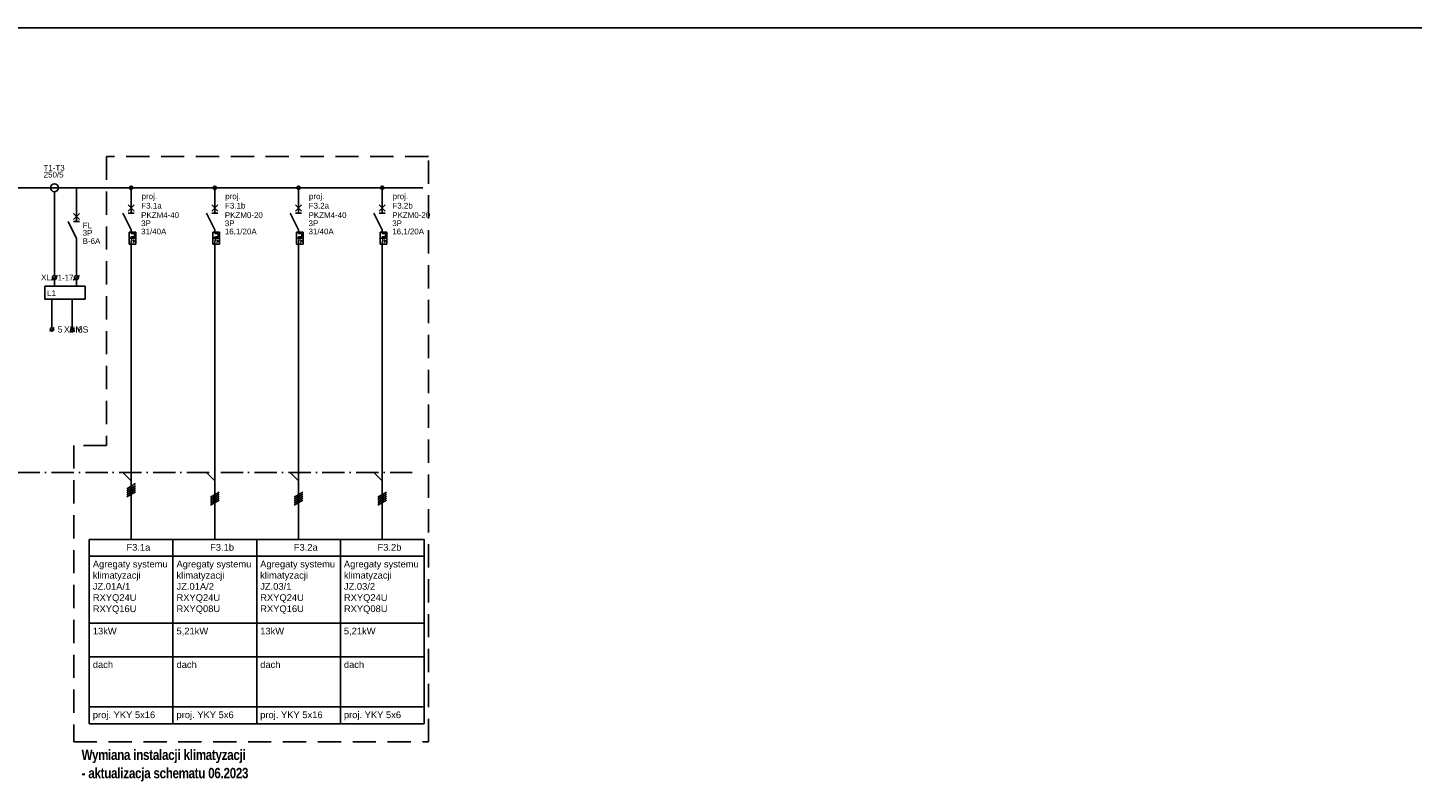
# Model space of a CAD drawing. Header units: centimetres. Extents: x -4250 to -484, y 169 to 6592.
# Tile 138 of 178: x -1533 to -1161, y 6122 to 6325. Entities that reach past the tile are written whole.
import ezdxf

# ---------------------------------------------------------------- set-up
doc = ezdxf.new("R2010")
doc.units = ezdxf.units.CM
doc.linetypes.add('ACAD_ISO10W100', pattern=[18, 12, -3, 0, -3])
doc.linetypes.add('DISCONTINU2', pattern=[0.375, 0.25, -0.125])
doc.layers.add('1', color=7, linetype='Continuous')
doc.layers.add('BMS', color=3, linetype='Continuous')
doc.styles.add('ARIAL', font='arial.ttf')
doc.styles.add('OPIS_LAYOUT', font='arial.ttf', dxfattribs={"width": 0.7})

msp = doc.modelspace()

# ---------------------------------------------------------------- linework, layer by layer
msp.add_line((-2479.4066, 6325.1448), (-1032.7039, 6325.1448))
at = {"ltscale": 0.25}
for p, q in [((-1525.9346, 6281.0876), (-1525.9346, 6258.5264)), ((-1520.0214, 6282.1437), (-1520.0214, 6273.0301)), ((-1520.0214, 6268.5301), (-1520.0214, 6258.5264)), ((-1525.1229, 6258.593), (-1526.77, 6257.3405)), ((-1525.9346, 6257.4253), (-1525.9346, 6255.6786)), ((-1519.2097, 6258.593), (-1520.8568, 6257.3405)), ((-1520.0214, 6257.4253), (-1520.0214, 6255.6786))]:
    msp.add_line(p, q, dxfattribs=at)
at = {"color": 1, "ltscale": 0.25}
for p, q in [((-1527.2112, 6243.5196), (-1526.0307, 6244.5643)), ((-1521.7683, 6243.4119), (-1520.5877, 6244.4566))]:
    msp.add_line(p, q, dxfattribs=at)
at = {"color": 10, "linetype": 'DISCONTINU2', "ltscale": 25}
msp.add_lwpolyline([(-1511.9075, 6212.9088), (-1520.7568, 6212.9088), (-1520.7568, 6133.2302), (-1425.4013, 6133.2302), (-1425.4013, 6290.5133), (-1511.9075, 6290.5133), (-1511.9075, 6212.9088)], dxfattribs=at)
at = {"ltscale": 0.25}
msp.add_lwpolyline([(-1528.5317, 6255.6786), (-1517.7171, 6255.6786), (-1517.7171, 6252.2352), (-1528.5317, 6252.2352)], close=True, dxfattribs=at)
at = {"linetype": 'ACAD_ISO10W100', "ltscale": 0.5}
msp.add_lwpolyline([(-2382.1246, 6205.6437), (-1428.2365, 6205.6437)], dxfattribs=at)
at = {"color": 4}
for points in [[(-1516.5678, 6187.6347), (-1494.0678, 6187.6347), (-1494.0678, 6183.1347), (-1516.5678, 6183.1347), (-1516.5678, 6187.6347)], [(-1494.0678, 6187.6347), (-1471.5678, 6187.6347), (-1471.5678, 6183.1347), (-1494.0678, 6183.1347), (-1494.0678, 6187.6347)], [(-1471.5678, 6187.6347), (-1449.0678, 6187.6347), (-1449.0678, 6183.1347), (-1471.5678, 6183.1347), (-1471.5678, 6187.6347)], [(-1449.0678, 6187.6347), (-1426.5678, 6187.6347), (-1426.5678, 6183.1347), (-1449.0678, 6183.1347), (-1449.0678, 6187.6347)], [(-1516.5678, 6183.1347), (-1494.0678, 6183.1347), (-1494.0678, 6165.1347), (-1516.5678, 6165.1347), (-1516.5678, 6183.1347)], [(-1494.0678, 6183.1347), (-1471.5678, 6183.1347), (-1471.5678, 6165.1347), (-1494.0678, 6165.1347), (-1494.0678, 6183.1347)], [(-1471.5678, 6183.1347), (-1449.0678, 6183.1347), (-1449.0678, 6165.1347), (-1471.5678, 6165.1347), (-1471.5678, 6183.1347)], [(-1449.0678, 6183.1347), (-1426.5678, 6183.1347), (-1426.5678, 6165.1347), (-1449.0678, 6165.1347), (-1449.0678, 6183.1347)], [(-1516.5678, 6165.1347), (-1494.0678, 6165.1347), (-1494.0678, 6156.1347), (-1516.5678, 6156.1347), (-1516.5678, 6165.1347)], [(-1494.0678, 6165.1347), (-1471.5678, 6165.1347), (-1471.5678, 6156.1347), (-1494.0678, 6156.1347), (-1494.0678, 6165.1347)], [(-1471.5678, 6165.1347), (-1449.0678, 6165.1347), (-1449.0678, 6156.1347), (-1471.5678, 6156.1347), (-1471.5678, 6165.1347)], [(-1449.0678, 6165.1347), (-1426.5678, 6165.1347), (-1426.5678, 6156.1347), (-1449.0678, 6156.1347), (-1449.0678, 6165.1347)], [(-1516.5678, 6156.1347), (-1494.0678, 6156.1347), (-1494.0678, 6142.6347), (-1516.5678, 6142.6347), (-1516.5678, 6156.1347)], [(-1494.0678, 6156.1347), (-1471.5678, 6156.1347), (-1471.5678, 6142.6347), (-1494.0678, 6142.6347), (-1494.0678, 6156.1347)], [(-1471.5678, 6156.1347), (-1449.0678, 6156.1347), (-1449.0678, 6142.6347), (-1471.5678, 6142.6347), (-1471.5678, 6156.1347)], [(-1449.0678, 6156.1347), (-1426.5678, 6156.1347), (-1426.5678, 6142.6347), (-1449.0678, 6142.6347), (-1449.0678, 6156.1347)], [(-1516.5678, 6142.6347), (-1494.0678, 6142.6347), (-1494.0678, 6138.1347), (-1516.5678, 6138.1347), (-1516.5678, 6142.6347)], [(-1494.0678, 6142.6347), (-1471.5678, 6142.6347), (-1471.5678, 6138.1347), (-1494.0678, 6138.1347), (-1494.0678, 6142.6347)], [(-1471.5678, 6142.6347), (-1449.0678, 6142.6347), (-1449.0678, 6138.1347), (-1471.5678, 6138.1347), (-1471.5678, 6142.6347)], [(-1449.0678, 6142.6347), (-1426.5678, 6142.6347), (-1426.5678, 6138.1347), (-1449.0678, 6138.1347), (-1449.0678, 6142.6347)]]:
    msp.add_lwpolyline(points, dxfattribs=at)
at = {"ltscale": 0.25}
for centre, radius in [((-1525.9346, 6282.1437), 1.056), ((-1525.9346, 6257.9758), 0.5506), ((-1520.0214, 6257.9758), 0.5506)]:
    msp.add_circle(centre, radius, dxfattribs=at)
at = {"color": 1, "ltscale": 0.25}
for centre in [(-1526.5934, 6244.0663), (-1521.1505, 6243.9586)]:
    msp.add_circle(centre, 0.4621, dxfattribs=at)
at = {"layer": '1'}
for p, q in [((-2430.6881, 6282.1437), (-1426.9046, 6282.1437)), ((-1505.3178, 6264.0987), (-1505.3178, 6187.6347)), ((-1482.8178, 6264.0987), (-1482.8178, 6187.6347)), ((-1460.3178, 6264.0987), (-1460.3178, 6187.6347)), ((-1437.8178, 6264.0987), (-1437.8178, 6187.6347)), ((-1507.5678, 6205.6437), (-1505.3178, 6203.3937)), ((-1485.0678, 6205.6437), (-1482.8178, 6203.3937)), ((-1462.5678, 6205.6437), (-1460.3178, 6203.3937)), ((-1440.0678, 6205.6437), (-1437.8178, 6203.3937)), ((-1506.4878, 6201.2787), (-1504.1478, 6202.6287)), ((-1506.4878, 6200.7387), (-1504.1478, 6202.0887)), ((-1506.4878, 6200.1987), (-1504.1478, 6201.5487)), ((-1506.4878, 6199.6587), (-1504.1478, 6201.0087)), ((-1506.4878, 6199.1187), (-1504.1478, 6200.4687)), ((-1483.9878, 6199.0287), (-1481.6478, 6200.3787)), ((-1483.9878, 6198.4887), (-1481.6478, 6199.8387)), ((-1483.9878, 6197.9487), (-1481.6478, 6199.2987)), ((-1483.9878, 6197.4087), (-1481.6478, 6198.7587)), ((-1483.9878, 6196.8687), (-1481.6478, 6198.2187)), ((-1461.4878, 6199.0287), (-1459.1478, 6200.3787)), ((-1461.4878, 6198.4887), (-1459.1478, 6199.8387)), ((-1461.4878, 6197.9487), (-1459.1478, 6199.2987)), ((-1461.4878, 6197.4087), (-1459.1478, 6198.7587)), ((-1461.4878, 6196.8687), (-1459.1478, 6198.2187)), ((-1438.9878, 6199.0287), (-1436.6478, 6200.3787)), ((-1438.9878, 6198.4887), (-1436.6478, 6199.8387)), ((-1438.9878, 6197.9487), (-1436.6478, 6199.2987)), ((-1438.9878, 6197.4087), (-1436.6478, 6198.7587)), ((-1438.9878, 6196.8687), (-1436.6478, 6198.2187))]:
    msp.add_line(p, q, dxfattribs=at)
at = {"layer": '1', "color": 4}
for p, q in [((-1505.3178, 6282.1437), (-1505.3178, 6279.8487)), ((-1505.3178, 6279.8487), (-1505.3178, 6275.3487)), ((-1482.8178, 6282.1437), (-1482.8178, 6279.8487)), ((-1482.8178, 6279.8487), (-1482.8178, 6275.3487)), ((-1460.3178, 6282.1437), (-1460.3178, 6279.8487)), ((-1460.3178, 6279.8487), (-1460.3178, 6275.3487)), ((-1437.8178, 6282.1437), (-1437.8178, 6279.8487)), ((-1437.8178, 6279.8487), (-1437.8178, 6275.3487)), ((-1504.5078, 6275.8887), (-1506.1278, 6277.5087)), ((-1506.1278, 6275.8887), (-1504.5078, 6277.5087)), ((-1482.0078, 6275.8887), (-1483.6278, 6277.5087)), ((-1483.6278, 6275.8887), (-1482.0078, 6277.5087)), ((-1459.5078, 6275.8887), (-1461.1278, 6277.5087)), ((-1461.1278, 6275.8887), (-1459.5078, 6277.5087)), ((-1437.0078, 6275.8887), (-1438.6278, 6277.5087)), ((-1438.6278, 6275.8887), (-1437.0078, 6277.5087)), ((-1505.3178, 6270.8487), (-1507.5678, 6275.3487)), ((-1504.5078, 6275.3487), (-1506.1278, 6275.3487)), ((-1482.8178, 6270.8487), (-1485.0678, 6275.3487)), ((-1482.0078, 6275.3487), (-1483.6278, 6275.3487)), ((-1460.3178, 6270.8487), (-1462.5678, 6275.3487)), ((-1459.5078, 6275.3487), (-1461.1278, 6275.3487)), ((-1437.8178, 6270.8487), (-1440.0678, 6275.3487)), ((-1437.0078, 6275.3487), (-1438.6278, 6275.3487)), ((-1505.8578, 6270.2187), (-1505.8578, 6266.9787)), ((-1505.8578, 6270.2187), (-1504.0578, 6270.2187)), ((-1505.8578, 6268.5987), (-1504.0578, 6268.5987)), ((-1505.3178, 6270.8487), (-1505.3178, 6269.8587)), ((-1505.3178, 6269.8587), (-1504.4178, 6269.8587)), ((-1505.3178, 6268.9587), (-1505.3178, 6268.5987)), ((-1505.3178, 6268.9587), (-1504.4178, 6268.9587)), ((-1504.4178, 6269.8587), (-1504.4178, 6268.9587)), ((-1504.0578, 6270.2187), (-1504.0578, 6266.9787)), ((-1483.3578, 6270.2187), (-1483.3578, 6266.9787)), ((-1483.3578, 6270.2187), (-1481.5578, 6270.2187)), ((-1483.3578, 6268.5987), (-1481.5578, 6268.5987)), ((-1482.8178, 6270.8487), (-1482.8178, 6269.8587)), ((-1482.8178, 6269.8587), (-1481.9178, 6269.8587)), ((-1482.8178, 6268.9587), (-1482.8178, 6268.5987)), ((-1482.8178, 6268.9587), (-1481.9178, 6268.9587)), ((-1481.9178, 6269.8587), (-1481.9178, 6268.9587)), ((-1481.5578, 6270.2187), (-1481.5578, 6266.9787)), ((-1460.8578, 6270.2187), (-1460.8578, 6266.9787)), ((-1460.8578, 6270.2187), (-1459.0578, 6270.2187)), ((-1460.8578, 6268.5987), (-1459.0578, 6268.5987)), ((-1460.3178, 6270.8487), (-1460.3178, 6269.8587)), ((-1460.3178, 6269.8587), (-1459.4178, 6269.8587)), ((-1460.3178, 6268.9587), (-1460.3178, 6268.5987)), ((-1460.3178, 6268.9587), (-1459.4178, 6268.9587)), ((-1459.4178, 6269.8587), (-1459.4178, 6268.9587)), ((-1459.0578, 6270.2187), (-1459.0578, 6266.9787)), ((-1438.3578, 6270.2187), (-1438.3578, 6266.9787)), ((-1438.3578, 6270.2187), (-1436.5578, 6270.2187)), ((-1438.3578, 6268.5987), (-1436.5578, 6268.5987)), ((-1437.8178, 6270.8487), (-1437.8178, 6269.8587)), ((-1437.8178, 6269.8587), (-1436.9178, 6269.8587)), ((-1437.8178, 6268.9587), (-1437.8178, 6268.5987)), ((-1437.8178, 6268.9587), (-1436.9178, 6268.9587)), ((-1436.9178, 6269.8587), (-1436.9178, 6268.9587)), ((-1436.5578, 6270.2187), (-1436.5578, 6266.9787)), ((-1505.8578, 6266.9787), (-1504.0578, 6266.9787)), ((-1505.4528, 6267.4287), (-1505.1828, 6267.4287)), ((-1505.1918, 6268.1487), (-1505.3178, 6267.4287)), ((-1505.3178, 6268.1487), (-1505.0568, 6268.1487)), ((-1505.3178, 6266.9787), (-1505.3178, 6266.3487)), ((-1505.3178, 6266.3937), (-1505.3178, 6264.0987)), ((-1504.8768, 6268.1487), (-1504.3368, 6267.7887)), ((-1504.3368, 6267.7887), (-1504.8768, 6267.4287)), ((-1483.3578, 6266.9787), (-1481.5578, 6266.9787)), ((-1482.9528, 6267.4287), (-1482.6828, 6267.4287)), ((-1482.6918, 6268.1487), (-1482.8178, 6267.4287)), ((-1482.8178, 6268.1487), (-1482.5568, 6268.1487)), ((-1482.8178, 6266.9787), (-1482.8178, 6266.3487)), ((-1482.8178, 6266.3937), (-1482.8178, 6264.0987)), ((-1482.3768, 6268.1487), (-1481.8368, 6267.7887)), ((-1481.8368, 6267.7887), (-1482.3768, 6267.4287)), ((-1460.8578, 6266.9787), (-1459.0578, 6266.9787)), ((-1460.4528, 6267.4287), (-1460.1828, 6267.4287)), ((-1460.1918, 6268.1487), (-1460.3178, 6267.4287)), ((-1460.3178, 6268.1487), (-1460.0568, 6268.1487)), ((-1460.3178, 6266.9787), (-1460.3178, 6266.3487)), ((-1460.3178, 6266.3937), (-1460.3178, 6264.0987)), ((-1459.8768, 6268.1487), (-1459.3368, 6267.7887)), ((-1459.3368, 6267.7887), (-1459.8768, 6267.4287)), ((-1438.3578, 6266.9787), (-1436.5578, 6266.9787)), ((-1437.9528, 6267.4287), (-1437.6828, 6267.4287)), ((-1437.6918, 6268.1487), (-1437.8178, 6267.4287)), ((-1437.8178, 6268.1487), (-1437.5568, 6268.1487)), ((-1437.8178, 6266.9787), (-1437.8178, 6266.3487)), ((-1437.8178, 6266.3937), (-1437.8178, 6264.0987)), ((-1437.3768, 6268.1487), (-1436.8368, 6267.7887)), ((-1436.8368, 6267.7887), (-1437.3768, 6267.4287)), ((-1505.3178, 6264.0987), (-1505.3178, 6264.0987)), ((-1482.8178, 6264.0987), (-1482.8178, 6264.0987)), ((-1460.3178, 6264.0987), (-1460.3178, 6264.0987)), ((-1437.8178, 6264.0987), (-1437.8178, 6264.0987))]:
    msp.add_line(p, q, dxfattribs=at)
at = {"layer": '1', "color": 3}
for p, q in [((-1520.0214, 6268.5301), (-1522.2714, 6273.0301)), ((-1519.2114, 6273.5701), (-1520.8314, 6275.1901)), ((-1520.8314, 6273.5701), (-1519.2114, 6275.1901)), ((-1519.2114, 6273.0301), (-1520.8314, 6273.0301))]:
    msp.add_line(p, q, dxfattribs=at)
at = {"layer": '1', "color": 4}
for centre in [(-1505.3178, 6282.1437), (-1482.8178, 6282.1437), (-1460.3178, 6282.1437), (-1437.8178, 6282.1437)]:
    msp.add_circle(centre, 0.45, dxfattribs=at)
at = {"layer": 'BMS'}
for p, q in [((-1526.5934, 6244.5284), (-1526.5934, 6252.2352)), ((-1521.1505, 6244.4207), (-1521.1505, 6252.2352))]:
    msp.add_line(p, q, dxfattribs=at)

# ---------------------------------------------------------------- texts
at = {"color": 4, "style": 'ARIAL'}
for s, p in [('F3.1b', (-1484.0868, 6184.6197)), ('F3.2b', (-1439.0868, 6184.6197)), ('F3.1a', (-1506.5868, 6184.6197)), ('F3.2a', (-1461.5868, 6184.6197))]:
    msp.add_text(s, height=1.8, dxfattribs=at).set_placement(p)
at = {"color": 4, "linetype": 'Continuous', "char_height": 1.8, "width": 27.81648, "attachment_point": 1, "style": 'ARIAL'}
for s, insert in [('Agregaty systemu klimatyzacji\\PJZ.01A/1\\PRXYQ24U \\PRXYQ16U ', (-1515.6228, 6181.9197)), ('Agregaty systemu klimatyzacji\\PJZ.01A/2\\PRXYQ24U \\PRXYQ08U ', (-1493.1228, 6181.9197)), ('Agregaty systemu klimatyzacji\\PJZ.03/1\\PRXYQ24U \\PRXYQ16U ', (-1470.6228, 6181.9197)), ('Agregaty systemu klimatyzacji\\PJZ.03/2\\PRXYQ24U \\PRXYQ08U ', (-1448.1228, 6181.9197)), ('13kW', (-1515.6228, 6163.9197)), ('5,21kW', (-1493.1228, 6163.9197)), ('13kW', (-1470.6228, 6163.9197)), ('5,21kW', (-1448.1228, 6163.9197)), ('{\\fArial|b0|i0|c238|p34;dach}', (-1515.6228, 6154.9197)), ('{\\fArial|b0|i0|c238|p34;dach}', (-1493.1228, 6154.9197)), ('{\\fArial|b0|i0|c238|p34;dach}', (-1470.6228, 6154.9197)), ('{\\fArial|b0|i0|c238|p34;dach}', (-1448.1228, 6154.9197)), ('proj. YKY 5x16', (-1515.6228, 6141.4197)), ('proj. YKY 5x6', (-1493.1228, 6141.4197)), ('proj. YKY 5x16', (-1470.6228, 6141.4197)), ('proj. YKY 5x6', (-1448.1228, 6141.4197))]:
    msp.add_mtext(s, dxfattribs=dict(at, insert=insert))
at = {"char_height": 2.8, "width": 97.718184, "attachment_point": 4, "style": 'OPIS_LAYOUT'}
for s, insert in [('{\\fArial|b1|i0|c238|p34;\\W0.8;\\T0.95;Wymiana instalacji klimatyzacji }', (-1518.6418, 6129.3615)), ('{\\fArial|b1|i0|c238|p34;\\W0.8;\\T0.95;- aktualizacja schematu 06.2023}', (-1518.6418, 6124.4398))]:
    msp.add_mtext(s, dxfattribs=dict(at, insert=insert))
at = {"layer": '1', "style": 'ARIAL'}
for s, p in [('T1-T3', (-1528.8887, 6286.7444)), ('250/5', (-1528.8355, 6284.8935)), ('XL', (-1529.5347, 6257.2914)), ('1-17', (-1525.0867, 6257.2302)), ('L1', (-1527.9125, 6253.0272))]:
    msp.add_text(s, height=1.53, dxfattribs=at).set_placement(p)
at = {"layer": '1', "color": 4, "style": 'ARIAL'}
for s, p in [('proj.', (-1502.5143, 6279.0735)), ('proj.', (-1480.0143, 6279.0735)), ('proj.', (-1457.5143, 6279.0735)), ('proj.', (-1435.0143, 6279.0735)), ('F3.1a', (-1502.5696, 6276.5545)), ('F3.1b', (-1480.0696, 6276.5545)), ('F3.2a', (-1457.5696, 6276.5545)), ('F3.2b', (-1435.0696, 6276.5545)), ('3P', (-1502.6249, 6271.8305)), ('PKZM4-40', (-1502.6249, 6274.0355)), ('3P', (-1480.1249, 6271.8305)), ('PKZM0-20', (-1480.1249, 6274.0355)), ('3P', (-1457.6249, 6271.8305)), ('PKZM4-40', (-1457.6249, 6274.0355)), ('3P', (-1435.1249, 6271.8305)), ('PKZM0-20', (-1435.1249, 6274.0355)), ('31/40A', (-1502.6249, 6269.6255)), ('16,1/20A', (-1480.1249, 6269.6255)), ('31/40A', (-1457.6249, 6269.6255)), ('16,1/20A', (-1435.1249, 6269.6255))]:
    msp.add_text(s, height=1.53, dxfattribs=at).set_placement(p)
at = {"layer": '1', "color": 3, "style": 'ARIAL'}
for s, p in [('FL', (-1518.3464, 6271.2344)), ('3P', (-1518.3464, 6269.2461)), ('B-6A', (-1518.3464, 6267.0411))]:
    msp.add_text(s, height=1.53, dxfattribs=at).set_placement(p)
at = {"layer": '1', "color": 1, "style": 'ARIAL'}
for s, p in [('5', (-1525.0704, 6243.2345)), ('6', (-1519.6215, 6243.2345))]:
    msp.add_text(s, height=1.6551, dxfattribs=at).set_placement(p)
at = {"layer": 'BMS', "style": 'ARIAL'}
msp.add_text('XBMS', height=1.65506, dxfattribs=at).set_placement((-1523.3698, 6243.2345))

doc.saveas('drawing.dxf')
